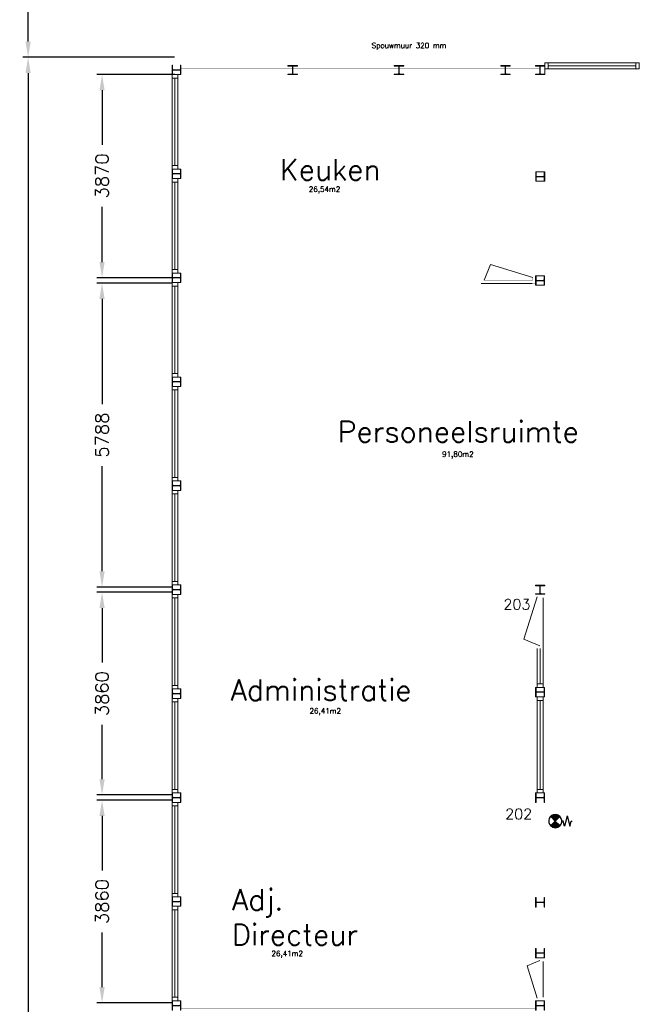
# Model space of a CAD drawing. Header units: millimetres. Extents: x 108018 to 208018, y -107735 to 42299730.
# Tile 8 of 17: x 131081 to 142881, y -50821 to -32070. Entities that reach past the tile are written whole.
import ezdxf

# ---------------------------------------------------------------- set-up
doc = ezdxf.new("R2010")
doc.units = ezdxf.units.MM
doc.header["$MEASUREMENT"] = 0
doc.layers.get('0').update_dxf_attribs({"linetype": 'CONTINUOUS'})
doc.layers.get('DEFPOINTS').update_dxf_attribs({"linetype": 'CONTINUOUS'})
doc.layers.add('Binnendeurkozin', color=4, linetype='CONTINUOUS', lineweight=18)
for name, color, linetype in [('Binnenkozijn', 4, 'CONTINUOUS'), ('Binnenmuur', 1, 'CONTINUOUS'), ('Buitenmuur', 1, 'CONTINUOUS'), ('Hekwerk', 3, 'CONTINUOUS'), ('Maatvoering', 7, 'CONTINUOUS'), ('Profiel', 5, 'CONTINUOUS'), ('TEKST', 7, 'CONTINUOUS'), ('Timmerwerk', 5, 'CONTINUOUS')]:
    doc.layers.add(name, color=color, linetype=linetype)
doc.styles.get("Standard").update_dxf_attribs({"font": 'romans.shx'})
doc.dimstyles.new('DIM-ARR', dxfattribs={"dimtxt": 2.5, "dimasz": 3, "dimexe": 1, "dimexo": 0, "dimgap": 1.5, "dimtad": 1, "dimdsep": 46, "dimtxsty": 'Standard', "dimcen": -3, "dimdle": 1.25, "dimclrt": 7, "dimadec": 0, "dimazin": 0, "dimtfac": 0.8, "dimtmove": 2, "dimatfit": 3, "dimfxl": 1, "dimtvp": 1.8, "dimtolj": 1, "dimarcsym": 0})

# ---------------------------------------------------------------- blocks, each defined once
blk = doc.blocks.new('*D114')
at = {"layer": 'DEFPOINTS', "color": 0, "transparency": 16777216}
for p in [(131241, -32786), (134031, -32786), (133981, -78947)]:
    blk.add_point(p, dxfattribs=at)
at = {"layer": 'Maatvoering', "color": 0, "lineweight": -2, "transparency": 16777216}
for p, q in [((134031, -32786), (131141, -32786)), ((131241, -33086), (131241, -55241)), ((131241, -78647), (131241, -56588)), ((133981, -78947), (131141, -78947))]:
    blk.add_line(p, q, dxfattribs=at)
at = {"layer": 'Maatvoering', "color": 0, "transparency": 16777216}
for points in [[(131191, -33086), (131291, -33086), (131241, -32786)], [(131191, -78647), (131291, -78647), (131241, -78947)]]:
    blk.add_solid(points, dxfattribs=at)
at = {"layer": 'Maatvoering', "color": 7, "lineweight": 0, "transparency": 16777216, "insert": (131241, -55914), "char_height": 250, "attachment_point": 5, "rotation": 90}
blk.add_mtext('\\A1;46161', dxfattribs=at)
blk = doc.blocks.new('*D120')
at = {"layer": 'DEFPOINTS', "color": 0, "transparency": 16777216}
for p in [(132649, -46935), (133981, -46935), (133981, -50795)]:
    blk.add_point(p, dxfattribs=at)
at = {"layer": 'Maatvoering', "color": 0, "lineweight": -2, "transparency": 16777216}
for p, q in [((133981, -46935), (132549, -46935)), ((132649, -47235), (132649, -48275)), ((132649, -50495), (132649, -49456)), ((133981, -50795), (132549, -50795))]:
    blk.add_line(p, q, dxfattribs=at)
at = {"layer": 'Maatvoering', "color": 0, "transparency": 16777216}
for points in [[(132599, -47235), (132699, -47235), (132649, -46935)], [(132599, -50495), (132699, -50495), (132649, -50795)]]:
    blk.add_solid(points, dxfattribs=at)
at = {"layer": 'Maatvoering', "color": 7, "lineweight": 0, "transparency": 16777216, "insert": (132649, -48865), "char_height": 250, "attachment_point": 5, "rotation": 90}
blk.add_mtext('\\A1;3860', dxfattribs=at)
blk = doc.blocks.new('*D121')
at = {"layer": 'DEFPOINTS', "color": 0, "transparency": 16777216}
for p in [(132649, -42975), (133981, -42975), (133981, -46835)]:
    blk.add_point(p, dxfattribs=at)
at = {"layer": 'Maatvoering', "color": 0, "lineweight": -2, "transparency": 16777216}
for p, q in [((133981, -42975), (132549, -42975)), ((132649, -43275), (132649, -44315)), ((132649, -46535), (132649, -45496)), ((133981, -46835), (132549, -46835))]:
    blk.add_line(p, q, dxfattribs=at)
at = {"layer": 'Maatvoering', "color": 0, "transparency": 16777216}
for points in [[(132599, -43275), (132699, -43275), (132649, -42975)], [(132599, -46535), (132699, -46535), (132649, -46835)]]:
    blk.add_solid(points, dxfattribs=at)
at = {"layer": 'Maatvoering', "color": 7, "lineweight": 0, "transparency": 16777216, "insert": (132649, -44905), "char_height": 250, "attachment_point": 5, "rotation": 90}
blk.add_mtext('\\A1;3860', dxfattribs=at)
blk = doc.blocks.new('*D122')
at = {"layer": 'DEFPOINTS', "color": 0, "transparency": 16777216}
for p in [(132649, -37087), (133981, -37087), (133981, -42875)]:
    blk.add_point(p, dxfattribs=at)
at = {"layer": 'Maatvoering', "color": 0, "lineweight": -2, "transparency": 16777216}
for p, q in [((133981, -37087), (132549, -37087)), ((132649, -37387), (132649, -39391)), ((132649, -42575), (132649, -40572)), ((133981, -42875), (132549, -42875))]:
    blk.add_line(p, q, dxfattribs=at)
at = {"layer": 'Maatvoering', "color": 0, "transparency": 16777216}
for points in [[(132599, -37387), (132699, -37387), (132649, -37087)], [(132599, -42575), (132699, -42575), (132649, -42875)]]:
    blk.add_solid(points, dxfattribs=at)
at = {"layer": 'Maatvoering', "color": 7, "lineweight": 0, "transparency": 16777216, "insert": (132649, -39981), "char_height": 250, "attachment_point": 5, "rotation": 90}
blk.add_mtext('\\A1;5788', dxfattribs=at)
blk = doc.blocks.new('*D123')
at = {"layer": 'DEFPOINTS', "color": 0, "transparency": 16777216}
for p in [(132649, -33115), (134038, -33115), (134031, -36985)]:
    blk.add_point(p, dxfattribs=at)
at = {"layer": 'Maatvoering', "color": 0, "lineweight": -2, "transparency": 16777216}
for p, q in [((134038, -33115), (132549, -33115)), ((132649, -33415), (132649, -34455)), ((132649, -36685), (132649, -35636)), ((134031, -36985), (132549, -36985))]:
    blk.add_line(p, q, dxfattribs=at)
at = {"layer": 'Maatvoering', "color": 0, "transparency": 16777216}
for points in [[(132599, -33415), (132699, -33415), (132649, -33115)], [(132599, -36685), (132699, -36685), (132649, -36985)]]:
    blk.add_solid(points, dxfattribs=at)
at = {"layer": 'Maatvoering', "color": 7, "lineweight": 0, "transparency": 16777216, "insert": (132649, -35045), "char_height": 250, "attachment_point": 5, "rotation": 90}
blk.add_mtext('\\A1;3870', dxfattribs=at)
blk = doc.blocks.new('*D124')
at = {"layer": 'DEFPOINTS', "color": 0, "transparency": 16777216}
for p in [(131241, -25281), (134035, -25281), (134031, -32786)]:
    blk.add_point(p, dxfattribs=at)
at = {"layer": 'Maatvoering', "color": 0, "lineweight": -2, "transparency": 16777216}
for p, q in [((134035, -25281), (131141, -25281)), ((131241, -25581), (131241, -28482)), ((131241, -32486), (131241, -29663)), ((134031, -32786), (131141, -32786))]:
    blk.add_line(p, q, dxfattribs=at)
at = {"layer": 'Maatvoering', "color": 0, "transparency": 16777216}
for points in [[(131191, -25581), (131291, -25581), (131241, -25281)], [(131191, -32486), (131291, -32486), (131241, -32786)]]:
    blk.add_solid(points, dxfattribs=at)
at = {"layer": 'Maatvoering', "color": 7, "lineweight": 0, "transparency": 16777216, "insert": (131241, -29073), "char_height": 250, "attachment_point": 5, "rotation": 90}
blk.add_mtext('\\A1;7505', dxfattribs=at)

msp = doc.modelspace()

# ---------------------------------------------------------------- linework, layer by layer
for p, q in [((141280.711, -47331.578), (141193.211, -47244.078)), ((141195.333, -47246.2), (141218.203, -47223.33)), ((141285.507, -47326.782), (141197.249, -47238.524)), ((141204.172, -47255.039), (141248.378, -47210.832)), ((141294.346, -47317.944), (141207.016, -47230.613)), ((141213.011, -47263.877), (141269.836, -47207.052)), ((141303.185, -47309.105), (141217.701, -47223.621)), ((141221.85, -47272.716), (141287.787, -47206.778)), ((141312.024, -47300.266), (141229.367, -47217.61)), ((141230.688, -47281.555), (141303.56, -47208.684)), ((141239.527, -47290.394), (141317.735, -47212.187)), ((141320.863, -47291.427), (141242.12, -47212.684)), ((141248.366, -47299.233), (141330.624, -47216.975)), ((141329.701, -47282.588), (141256.132, -47209.019)), ((141257.205, -47308.072), (141342.41, -47222.866)), ((141266.044, -47316.91), (141353.207, -47229.748)), ((141338.54, -47273.749), (141271.695, -47206.904)), ((141274.883, -47325.749), (141363.079, -47237.553)), ((141280.711, -47331.578), (141368.211, -47244.078)), ((141347.379, -47264.911), (141289.345, -47206.877)), ((141356.218, -47256.072), (141310.269, -47210.123)), ((141365.057, -47247.233), (141338.63, -47220.806)), ((141505.711, -47231.578), (141455.711, -47431.578)), ((141505.711, -47231.578), (141555.711, -47431.578)), ((141280.711, -47331.578), (141193.211, -47419.078)), ((141280.711, -47331.578), (141368.211, -47419.078)), ((141430.711, -47331.578), (141405.711, -47331.578)), ((141455.711, -47431.578), (141430.711, -47331.578)), ((141555.711, -47431.578), (141580.711, -47331.578)), ((141580.711, -47331.578), (141605.711, -47331.578))]:
    msp.add_line(p, q)
at = {"color": 0, "linetype": 'Continuous'}
for p, q in [((141197.523, -47426.32), (141286.488, -47337.355)), ((141243.734, -47452.018), (141202.002, -47410.287)), ((141207.394, -47434.126), (141295.327, -47346.193)), ((141266.059, -47456.666), (141210.841, -47401.448)), ((141218.183, -47441.015), (141304.166, -47355.032)), ((141284.496, -47457.425), (141219.68, -47392.609)), ((141300.613, -47455.865), (141228.519, -47383.771)), ((141229.955, -47446.921), (141313.004, -47363.871)), ((141315.063, -47452.637), (141237.358, -47374.932)), ((141242.818, -47451.735), (141321.843, -47372.71)), ((141328.189, -47448.086), (141246.197, -47366.093)), ((141340.191, -47442.41), (141255.036, -47357.254)), ((141256.952, -47455.279), (141330.682, -47381.549)), ((141351.191, -47435.732), (141263.874, -47348.415)), ((141272.659, -47457.25), (141339.521, -47390.388)), ((141361.261, -47428.125), (141272.713, -47339.576)), ((141290.498, -47457.089), (141348.36, -47399.226)), ((141311.72, -47453.544), (141357.199, -47408.065)), ((141340.938, -47442.004), (141366.037, -47416.904))]:
    msp.add_line(p, q, dxfattribs=at)
at = {"linetype": 'Continuous'}
msp.add_lwpolyline([(141191.867, -47421.052, 0.412892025), (141369.492, -47420.588, -1.104741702)], format="xyb", dxfattribs=at)
msp.add_arc((141280.711, -47331.578), 125, 314.929549, 226.2000485)
at = {"layer": 'Binnendeurkozin', "lineweight": 0}
for p, q in [((139923.795, -37030.166), (140046.875, -36729.866)), ((140046.875, -36729.866), (140853.795, -36980.166)), ((139871.795, -37094.166), (140838.795, -37094.166)), ((140683.995, -43869.586), (140934.295, -43062.666)), ((141048.295, -44044.666), (141048.295, -43077.666)), ((140984.295, -43992.666), (140683.995, -43869.586)), ((140984.295, -49988.166), (140743.164, -50086.995)), ((141048.295, -50688.166), (141048.295, -50003.166)), ((140743.164, -50086.995), (140934.295, -50703.166))]:
    msp.add_line(p, q, dxfattribs=at)
at = {"layer": 'Binnendeurkozin', "lineweight": 0, "const_width": 0.8}
for points in [[(139871.795, -37094.166), (139871.795, -36980.166), (139923.795, -36980.166), (139923.795, -37030.166), (139938.795, -37030.166), (139938.795, -37094.166), (139871.795, -37094.166)], [(140853.795, -36980.166), (140853.795, -37030.166), (139923.795, -37030.166), (139923.795, -36980.166), (140853.795, -36980.166)], [(140716.135, -37094.166), (139938.795, -37094.166)], [(140905.795, -37094.166), (140905.795, -36980.166), (140853.795, -36980.166), (140853.795, -37030.166), (140838.795, -37030.166), (140838.795, -37094.166), (140905.795, -37094.166)], [(141048.295, -43010.666), (140934.295, -43010.666), (140934.295, -43062.666), (140984.295, -43062.666), (140984.295, -43077.666), (141048.295, -43077.666), (141048.295, -43010.666)], [(140934.295, -43062.666), (140984.295, -43062.666), (140984.295, -43992.666), (140934.295, -43992.666), (140934.295, -43062.666)], [(141048.295, -43200.326), (141048.295, -43977.666)], [(141048.295, -44044.666), (140934.295, -44044.666), (140934.295, -43992.666), (140984.295, -43992.666), (140984.295, -43977.666), (141048.295, -43977.666), (141048.295, -44044.666)], [(141048.295, -49936.166), (140934.295, -49936.166), (140934.295, -49988.166), (140984.295, -49988.166), (140984.295, -50003.166), (141048.295, -50003.166), (141048.295, -49936.166)], [(140934.295, -49988.166), (140984.295, -49988.166), (140984.295, -50703.166), (140934.295, -50703.166), (140934.295, -49988.166)], [(141048.295, -50125.826), (141048.295, -50688.166)], [(141048.295, -50755.166), (140934.295, -50755.166), (140934.295, -50703.166), (140984.295, -50703.166), (140984.295, -50688.166), (141048.295, -50688.166), (141048.295, -50755.166)]]:
    msp.add_lwpolyline(points, dxfattribs=at)
at = {"layer": 'Binnenkozijn', "lineweight": 0}
for p, q in [((141148.295, -32891.666), (142814.295, -32891.666)), ((142814.295, -32948.666), (141148.295, -32948.666)), ((134038.294, -34848.166), (134038.294, -33182.166)), ((134095.294, -33182.166), (134095.294, -34848.166)), ((134038.294, -36828.166), (134038.294, -35162.166)), ((134095.294, -35162.166), (134095.294, -36828.166)), ((134038.294, -38808.166), (134038.294, -37142.166)), ((134095.294, -37142.166), (134095.294, -38808.166)), ((134038.294, -40788.166), (134038.294, -39122.166)), ((134095.294, -39122.166), (134095.294, -40788.166)), ((134038.294, -42768.166), (134038.294, -41102.166)), ((134095.294, -41102.166), (134095.294, -42768.166)), ((134038.294, -44748.166), (134038.294, -43082.166)), ((134095.294, -43082.166), (134095.294, -44748.166)), ((140934.295, -44719.666), (140934.295, -44044.666)), ((140991.295, -44044.666), (140991.295, -44719.666)), ((134038.294, -46728.166), (134038.294, -45062.166)), ((134095.294, -45062.166), (134095.294, -46728.166)), ((140934.295, -46732.666), (140934.295, -45033.666)), ((140991.295, -45033.666), (140991.295, -46728.166)), ((134038.294, -48708.166), (134038.294, -47042.166)), ((134095.294, -47042.166), (134095.294, -48708.166)), ((134038.294, -50688.166), (134038.294, -49022.166)), ((134095.294, -49022.166), (134095.294, -50688.166))]:
    msp.add_line(p, q, dxfattribs=at)
for points in [[(141148.295, -33005.666), (141081.295, -33005.666), (141081.295, -32891.666), (141148.295, -32891.666), (141148.295, -33005.666)], [(142881.295, -33005.666), (142814.295, -33005.666), (142814.295, -32891.666), (142881.295, -32891.666), (142881.295, -33005.666)], [(133981.294, -33182.166), (133981.294, -33115.166), (134095.294, -33115.166), (134095.294, -33182.166), (133981.294, -33182.166)], [(133981.294, -34848.166), (133981.294, -33182.166)], [(142814.295, -33005.666), (141148.295, -33005.666)], [(133981.294, -34915.166), (133981.294, -34848.166), (134095.294, -34848.166), (134095.294, -34915.166), (133981.294, -34915.166)], [(133981.294, -35162.166), (133981.294, -35095.166), (134095.294, -35095.166), (134095.294, -35162.166), (133981.294, -35162.166)], [(133981.294, -36828.166), (133981.294, -35162.166)], [(133981.294, -36895.166), (133981.294, -36828.166), (134095.294, -36828.166), (134095.294, -36895.166), (133981.294, -36895.166)], [(133981.294, -37142.166), (133981.294, -37075.166), (134095.294, -37075.166), (134095.294, -37142.166), (133981.294, -37142.166)], [(133981.294, -38808.166), (133981.294, -37142.166)], [(133981.294, -38875.166), (133981.294, -38808.166), (134095.294, -38808.166), (134095.294, -38875.166), (133981.294, -38875.166)], [(133981.294, -39122.166), (133981.294, -39055.166), (134095.294, -39055.166), (134095.294, -39122.166), (133981.294, -39122.166)], [(133981.294, -40788.166), (133981.294, -39122.166)], [(133981.294, -40855.166), (133981.294, -40788.166), (134095.294, -40788.166), (134095.294, -40855.166), (133981.294, -40855.166)], [(133981.294, -41102.166), (133981.294, -41035.166), (134095.294, -41035.166), (134095.294, -41102.166), (133981.294, -41102.166)], [(133981.294, -42768.166), (133981.294, -41102.166)], [(133981.294, -42835.166), (133981.294, -42768.166), (134095.294, -42768.166), (134095.294, -42835.166), (133981.294, -42835.166)], [(133981.294, -43082.166), (133981.294, -43015.166), (134095.294, -43015.166), (134095.294, -43082.166), (133981.294, -43082.166)], [(133981.294, -44748.166), (133981.294, -43082.166)], [(141048.295, -44044.666), (141048.295, -44719.666)], [(133981.294, -44815.166), (133981.294, -44748.166), (134095.294, -44748.166), (134095.294, -44815.166), (133981.294, -44815.166)], [(141048.295, -44719.666), (141048.295, -44786.666), (140934.295, -44786.666), (140934.295, -44719.666), (141048.295, -44719.666)], [(133981.294, -45062.166), (133981.294, -44995.166), (134095.294, -44995.166), (134095.294, -45062.166), (133981.294, -45062.166)], [(141048.295, -44966.666), (141048.295, -45033.666), (140934.295, -45033.666), (140934.295, -44966.666), (141048.295, -44966.666)], [(133981.294, -46728.166), (133981.294, -45062.166)], [(141048.295, -45033.666), (141048.295, -46732.666)], [(133981.294, -46795.166), (133981.294, -46728.166), (134095.294, -46728.166), (134095.294, -46795.166), (133981.294, -46795.166)], [(141048.295, -46728.166), (141048.295, -46795.166), (140934.295, -46795.166), (140934.295, -46728.166), (141048.295, -46728.166)], [(133981.294, -47042.166), (133981.294, -46975.166), (134095.294, -46975.166), (134095.294, -47042.166), (133981.294, -47042.166)], [(133981.294, -48708.166), (133981.294, -47042.166)], [(133981.294, -48775.166), (133981.294, -48708.166), (134095.294, -48708.166), (134095.294, -48775.166), (133981.294, -48775.166)], [(133981.294, -49022.166), (133981.294, -48955.166), (134095.294, -48955.166), (134095.294, -49022.166), (133981.294, -49022.166)], [(133981.294, -50688.166), (133981.294, -49022.166)], [(133981.294, -50755.166), (133981.294, -50688.166), (134095.294, -50688.166), (134095.294, -50755.166), (133981.294, -50755.166)]]:
    msp.add_lwpolyline(points, dxfattribs=at)
at = {"layer": 'Binnenmuur', "lineweight": 0, "const_width": 0.8}
for points in [[(141041.295, -33115.166), (141041.295, -33281.166), (141041.295, -34967.166), (140941.295, -34967.166), (140941.295, -33115.166), (141041.295, -33115.166)], [(141045.795, -35147.166), (141045.795, -35261.166), (141045.795, -36947.166), (140945.795, -36947.166), (140945.795, -35147.166), (141045.795, -35147.166)], [(140941.295, -48877.166), (141041.295, -48877.166), (141041.295, -46888.166), (140941.295, -46888.166), (140941.295, -48877.166), (140941.295, -48877.166)], [(140941.295, -49843.166), (141041.295, -49843.166), (141041.295, -48883.166), (140941.295, -48883.166), (140941.295, -49843.166), (140941.295, -49843.166)]]:
    msp.add_lwpolyline(points, dxfattribs=at)
at = {"layer": 'Buitenmuur', "lineweight": 0, "const_width": 0.8}
for points in [[(141081.295, -32944.166), (141081.295, -32785.666), (133981.294, -32785.666), (133981.294, -32935.165), (134081.294, -32935.166), (134081.294, -32885.666), (140981.294, -32885.666), (140981.294, -32944.166), (141081.295, -32944.166)], [(136275.294, -33105.666), (134152.294, -33105.666), (134152.294, -33005.666), (136275.294, -33005.666), (136275.294, -33105.666)], [(138302.295, -33105.666), (136281.294, -33105.666), (136281.294, -33005.666), (138302.295, -33005.666), (138302.295, -33105.666)], [(140329.295, -33105.666), (138308.295, -33105.666), (138308.295, -33005.666), (140329.295, -33005.666), (140329.295, -33105.666)], [(140988.295, -33105.666), (140335.295, -33105.666), (140335.295, -33005.666), (140988.295, -33005.666), (140988.295, -33105.666)], [(139871.795, -37087.166), (134152.294, -37087.166), (134152.294, -36987.166), (139871.795, -36987.166), (139871.795, -37087.166)], [(140988.295, -42975.166), (134152.295, -42975.166), (134152.295, -42875.166), (140988.295, -42875.166), (140988.295, -42975.166)], [(142982.349, -42975.166), (140994.295, -42975.166), (140994.295, -42875.166), (142982.349, -42875.167), (142982.349, -42975.167)], [(140905.795, -46935.166), (134152.295, -46935.166), (134152.295, -46835.166), (140905.795, -46835.166), (140905.795, -46935.166)], [(140905.794, -50895.166), (134152.295, -50895.166), (134152.295, -50795.166), (140905.794, -50795.166), (140905.794, -50895.166)]]:
    msp.add_lwpolyline(points, dxfattribs=at)
at = {"layer": 'Hekwerk', "lineweight": 0, "const_width": 0.8}
msp.add_lwpolyline([(136614.794, -25280.666), (136564.794, -25280.666), (136564.794, -32785.666), (136614.794, -32785.666), (136614.794, -25280.666)], dxfattribs=at)
at = {"layer": 'Profiel', "lineweight": 0}
for points in [[(133981.294, -33115.166), (133990.794, -33115.166), (133990.794, -33043.166, -0.414213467), (134005.794, -33028.166), (134127.794, -33028.166, -0.414213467), (134142.794, -33043.166), (134142.794, -33115.166), (134152.294, -33115.166), (134152.294, -32935.166), (134142.794, -32935.166), (134142.794, -33007.166, -0.41421385), (134127.794, -33022.166), (134005.794, -33022.166, -0.414213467), (133990.794, -33007.166), (133990.794, -32935.166), (133981.294, -32935.166)], [(136188.294, -32944.166), (136188.294, -32953.666), (136260.294, -32953.666, -0.414213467), (136275.294, -32968.666), (136275.294, -33090.666, -0.414213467), (136260.294, -33105.666), (136188.294, -33105.666), (136188.294, -33115.166), (136368.294, -33115.166), (136368.294, -33105.666), (136296.294, -33105.666, -0.41421385), (136281.294, -33090.666), (136281.295, -32968.666, -0.414213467), (136296.295, -32953.666), (136368.295, -32953.666), (136368.294, -32944.166)], [(138215.295, -32944.166), (138215.295, -32953.666), (138287.295, -32953.666, -0.414213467), (138302.295, -32968.666), (138302.295, -33090.666, -0.414213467), (138287.295, -33105.666), (138215.295, -33105.666), (138215.295, -33115.166), (138395.295, -33115.166), (138395.295, -33105.666), (138323.295, -33105.666, -0.41421385), (138308.295, -33090.666), (138308.295, -32968.666, -0.414213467), (138323.295, -32953.666), (138395.295, -32953.666), (138395.295, -32944.166)], [(140242.295, -32944.166), (140242.295, -32953.666), (140314.295, -32953.666, -0.414213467), (140329.295, -32968.666), (140329.295, -33090.666, -0.414213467), (140314.295, -33105.666), (140242.295, -33105.666), (140242.295, -33115.166), (140422.295, -33115.166), (140422.295, -33105.666), (140350.295, -33105.666, -0.41421385), (140335.295, -33090.666), (140335.295, -32968.666, -0.414213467), (140350.295, -32953.666), (140422.295, -32953.666), (140422.295, -32944.166)], [(140901.295, -32944.166), (140901.295, -32953.666), (140973.295, -32953.666, -0.414213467), (140988.295, -32968.666), (140988.295, -33090.666, -0.414213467), (140973.295, -33105.666), (140901.295, -33105.666), (140901.295, -33115.166), (141081.295, -33115.166), (141081.295, -33105.666), (141009.295, -33105.666, -0.41421385), (140994.295, -33090.666), (140994.295, -32968.666, -0.414213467), (141009.295, -32953.666), (141081.295, -32953.666), (141081.295, -32944.166)], [(133981.294, -35095.166), (133990.794, -35095.166), (133990.794, -35023.166, -0.414213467), (134005.794, -35008.166), (134127.794, -35008.166, -0.414213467), (134142.794, -35023.166), (134142.794, -35095.166), (134152.294, -35095.166), (134152.294, -34915.166), (134142.794, -34915.166), (134142.794, -34987.166, -0.41421385), (134127.794, -35002.166), (134005.794, -35002.166, -0.414213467), (133990.794, -34987.166), (133990.794, -34915.166), (133981.294, -34915.166)], [(140910.295, -35147.166), (140919.795, -35147.166), (140919.795, -35075.166, -0.414213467), (140934.795, -35060.166), (141056.795, -35060.166, -0.414213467), (141071.795, -35075.166), (141071.795, -35147.166), (141081.295, -35147.166), (141081.295, -34967.166), (141071.795, -34967.166), (141071.795, -35039.166, -0.41421385), (141056.795, -35054.166), (140934.795, -35054.166, -0.414213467), (140919.795, -35039.166), (140919.795, -34967.166), (140910.295, -34967.166)], [(133981.294, -37075.166), (133990.794, -37075.166), (133990.794, -37003.166, -0.414213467), (134005.794, -36988.166), (134127.794, -36988.166, -0.414213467), (134142.794, -37003.166), (134142.794, -37075.166), (134152.294, -37075.166), (134152.294, -36895.166), (134142.794, -36895.166), (134142.794, -36967.166, -0.41421385), (134127.794, -36982.166), (134005.794, -36982.166, -0.414213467), (133990.794, -36967.166), (133990.794, -36895.166), (133981.294, -36895.166)], [(140905.795, -37127.166), (140915.295, -37127.166), (140915.295, -37055.166, -0.414213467), (140930.295, -37040.166), (141052.295, -37040.166, -0.414213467), (141067.295, -37055.166), (141067.295, -37127.166), (141076.795, -37127.166), (141076.795, -36947.166), (141067.295, -36947.166), (141067.295, -37019.166, -0.41421385), (141052.295, -37034.166), (140930.295, -37034.166, -0.414213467), (140915.295, -37019.166), (140915.295, -36947.166), (140905.795, -36947.166)], [(133981.294, -39055.166), (133990.794, -39055.166), (133990.794, -38983.166, -0.414213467), (134005.794, -38968.166), (134127.794, -38968.166, -0.414213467), (134142.794, -38983.166), (134142.794, -39055.166), (134152.294, -39055.166), (134152.294, -38875.166), (134142.794, -38875.166), (134142.794, -38947.166, -0.41421385), (134127.794, -38962.166), (134005.794, -38962.166, -0.414213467), (133990.794, -38947.166), (133990.794, -38875.166), (133981.294, -38875.166)], [(133981.294, -41035.166), (133990.794, -41035.166), (133990.794, -40963.166, -0.414213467), (134005.794, -40948.166), (134127.794, -40948.166, -0.414213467), (134142.794, -40963.166), (134142.794, -41035.166), (134152.294, -41035.166), (134152.294, -40855.166), (134142.794, -40855.166), (134142.794, -40927.166, -0.41421385), (134127.794, -40942.166), (134005.794, -40942.166, -0.414213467), (133990.794, -40927.166), (133990.794, -40855.166), (133981.294, -40855.166)], [(133981.294, -43015.166), (133990.794, -43015.166), (133990.794, -42943.166, -0.414213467), (134005.794, -42928.166), (134127.794, -42928.166, -0.414213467), (134142.794, -42943.166), (134142.794, -43015.166), (134152.294, -43015.166), (134152.295, -42835.166), (134142.795, -42835.166), (134142.795, -42907.166, -0.41421385), (134127.795, -42922.166), (134005.795, -42922.166, -0.414213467), (133990.795, -42907.166), (133990.795, -42835.166), (133981.294, -42835.166)], [(140901.295, -42839.666), (140901.295, -42849.166), (140973.295, -42849.166, -0.414213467), (140988.295, -42864.166), (140988.295, -42986.166, -0.414213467), (140973.295, -43001.166), (140901.295, -43001.166), (140901.295, -43010.666), (141081.295, -43010.666), (141081.295, -43001.166), (141009.295, -43001.166, -0.41421385), (140994.295, -42986.166), (140994.295, -42864.166, -0.414213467), (141009.295, -42849.166), (141081.295, -42849.166), (141081.295, -42839.666)], [(133981.294, -44995.166), (133990.794, -44995.166), (133990.794, -44923.166, -0.414213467), (134005.794, -44908.166), (134127.794, -44908.166, -0.414213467), (134142.794, -44923.166), (134142.794, -44995.166), (134152.294, -44995.166), (134152.295, -44815.166), (134142.795, -44815.166), (134142.795, -44887.166, -0.41421385), (134127.795, -44902.166), (134005.795, -44902.166, -0.414213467), (133990.795, -44887.166), (133990.795, -44815.166), (133981.294, -44815.166)], [(140905.795, -44966.666), (140915.295, -44966.666), (140915.295, -44894.666, -0.414213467), (140930.295, -44879.666), (141052.295, -44879.666, -0.414213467), (141067.295, -44894.666), (141067.295, -44966.666), (141076.795, -44966.666), (141076.795, -44786.666), (141067.295, -44786.666), (141067.295, -44858.666, -0.41421385), (141052.295, -44873.666), (140930.295, -44873.666, -0.414213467), (140915.295, -44858.666), (140915.295, -44786.666), (140905.795, -44786.666)], [(133981.294, -46975.166), (133990.794, -46975.166), (133990.794, -46903.166, -0.414213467), (134005.794, -46888.166), (134127.794, -46888.166, -0.414213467), (134142.794, -46903.166), (134142.794, -46975.166), (134152.294, -46975.166), (134152.295, -46795.166), (134142.795, -46795.166), (134142.795, -46867.166, -0.41421385), (134127.795, -46882.166), (134005.795, -46882.166, -0.414213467), (133990.795, -46867.166), (133990.795, -46795.166), (133981.294, -46795.166)], [(140905.795, -46975.166), (140915.295, -46975.166), (140915.295, -46903.166, -0.414213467), (140930.295, -46888.166), (141052.295, -46888.166, -0.414213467), (141067.295, -46903.166), (141067.295, -46975.166), (141076.795, -46975.166), (141076.795, -46795.166), (141067.295, -46795.166), (141067.295, -46867.166, -0.41421385), (141052.295, -46882.166), (140930.295, -46882.166, -0.414213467), (140915.295, -46867.166), (140915.295, -46795.166), (140905.795, -46795.166)], [(133981.294, -48955.166), (133990.794, -48955.166), (133990.794, -48883.166, -0.414213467), (134005.794, -48868.166), (134127.794, -48868.166, -0.414213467), (134142.794, -48883.166), (134142.794, -48955.166), (134152.294, -48955.166), (134152.295, -48775.166), (134142.795, -48775.166), (134142.795, -48847.166, -0.41421385), (134127.795, -48862.166), (134005.795, -48862.166, -0.414213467), (133990.795, -48847.166), (133990.795, -48775.166), (133981.294, -48775.166)], [(140905.795, -48970.166), (140915.295, -48970.166), (140915.295, -48898.166, -0.414213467), (140930.295, -48883.166), (141052.295, -48883.166, -0.414213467), (141067.295, -48898.166), (141067.295, -48970.166), (141076.795, -48970.166), (141076.795, -48790.166), (141067.295, -48790.166), (141067.295, -48862.166, -0.41421385), (141052.295, -48877.166), (140930.295, -48877.166, -0.414213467), (140915.295, -48862.166), (140915.295, -48790.166), (140905.795, -48790.166)], [(140905.795, -49936.166), (140915.295, -49936.166), (140915.295, -49864.166, -0.414213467), (140930.295, -49849.166), (141052.295, -49849.166, -0.414213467), (141067.295, -49864.166), (141067.295, -49936.166), (141076.795, -49936.166), (141076.795, -49756.166), (141067.295, -49756.166), (141067.295, -49828.166, -0.41421385), (141052.295, -49843.166), (140930.295, -49843.166, -0.414213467), (140915.295, -49828.166), (140915.295, -49756.166), (140905.795, -49756.166)], [(133981.294, -50935.166), (133990.794, -50935.166), (133990.794, -50863.166, -0.414213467), (134005.794, -50848.166), (134127.794, -50848.166, -0.414213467), (134142.794, -50863.166), (134142.794, -50935.166), (134152.294, -50935.166), (134152.295, -50755.166), (134142.795, -50755.166), (134142.795, -50827.166, -0.41421385), (134127.795, -50842.166), (134005.795, -50842.166, -0.414213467), (133990.795, -50827.166), (133990.795, -50755.166), (133981.294, -50755.166)], [(140905.794, -50935.166), (140915.294, -50935.166), (140915.295, -50863.166, -0.414213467), (140930.295, -50848.166), (141052.295, -50848.166, -0.414213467), (141067.295, -50863.166), (141067.295, -50935.166), (141076.795, -50935.166), (141076.795, -50755.166), (141067.295, -50755.166), (141067.295, -50827.166, -0.41421385), (141052.295, -50842.166), (140930.295, -50842.166, -0.414213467), (140915.295, -50827.166), (140915.295, -50755.166), (140905.794, -50755.166)]]:
    msp.add_lwpolyline(points, format="xyb", close=True, dxfattribs=at)
at = {"layer": 'Timmerwerk', "lineweight": 0}
for p, q in [((141081.295, -33105.666), (141081.295, -32953.666)), ((134151.794, -33115.166), (133999.794, -33115.166)), ((134142.794, -34915.166), (133990.794, -34915.166)), ((141071.795, -34967.166), (140919.795, -34967.166)), ((134142.794, -35095.166), (133990.794, -35095.166)), ((141071.795, -35147.166), (140919.795, -35147.166)), ((134142.794, -36895.166), (133990.794, -36895.166)), ((134142.794, -37075.166), (133990.794, -37075.166)), ((141067.295, -36947.166), (140915.295, -36947.166)), ((141067.295, -37127.166), (140915.295, -37127.166)), ((134142.794, -38875.166), (133990.794, -38875.166)), ((134142.794, -39055.166), (133990.794, -39055.166)), ((134142.794, -40855.166), (133990.794, -40855.166)), ((134142.794, -41035.166), (133990.794, -41035.166)), ((134142.794, -41035.166), (133990.794, -41035.166)), ((134142.794, -42835.166), (133990.794, -42835.166)), ((134142.794, -43015.166), (133990.794, -43015.166)), ((134142.794, -44815.166), (133990.794, -44815.166)), ((141067.295, -44786.666), (140915.295, -44786.666)), ((134142.794, -44995.166), (133990.794, -44995.166)), ((134142.794, -44995.166), (133990.794, -44995.166)), ((141067.295, -44966.666), (140915.295, -44966.666)), ((134142.794, -46795.166), (133990.794, -46795.166)), ((140915.295, -46795.166), (141067.295, -46795.166)), ((134142.794, -46975.166), (133990.794, -46975.166)), ((134142.794, -48775.166), (133990.794, -48775.166)), ((134142.794, -48955.166), (133990.794, -48955.166)), ((134142.794, -48955.166), (133990.794, -48955.166)), ((134142.794, -48955.166), (133990.794, -48955.166)), ((140915.295, -49936.166), (141067.295, -49936.166)), ((134142.794, -50755.166), (133990.794, -50755.166)), ((140915.295, -50755.166), (141067.295, -50755.166))]:
    msp.add_line(p, q, dxfattribs=at)

# ---------------------------------------------------------------- texts
at = {"lineweight": 0, "char_height": 100, "attachment_point": 1}
for s, insert in [('Spouwmuur 320 mm', (137783.665, -32509.045)), ('26,54m2', (136586.344, -35247.894)), ('91,80m2', (139125.352, -40294.707)), ('26,41m2', (136600.197, -45184.51)), ('26,41m2', (135875.184, -49804.526))]:
    msp.add_mtext_dynamic_manual_height_columns(s, width=2150.52218, gutter_width=15, heights=[0], dxfattribs=dict(at, insert=insert))
at = {"layer": 'TEKST', "lineweight": 0, "attachment_point": 1}
for s, insert, char_height in [('Keuken', (136033.259, -34726.252), 400), ('Personeelsruimte', (137133.437, -39717.889), 400), ('203', (140293.93, -43102.814), 200), ('Administratie', (135096.816, -44636.497), 400), ('202', (140326.844, -47096.499), 200), ('Adj. Directeur', (135123.571, -48628.939), 400)]:
    msp.add_mtext_dynamic_manual_height_columns(s, width=2150.52218, gutter_width=15, heights=[0], dxfattribs=dict(at, insert=insert, char_height=char_height))

# ---------------------------------------------------------------- dimensions: what is measured, and where the dimension line sits
at = {"layer": 'Maatvoering', "lineweight": 0}
for base, p1, p2, picture, middle in [((131241.167, -25280.666), (134031.295, -32785.666), (134035.295, -25280.666), '*D124', (131241.167, -29072.807)), ((131241.167, -32785.666), (133981.294, -78946.666), (134031.295, -32785.666), '*D114', (131241.167, -55914.416)), ((132649.085, -33115.166), (134031.295, -36985.166), (134038.294, -33115.166), '*D123', (132649.085, -35045.416)), ((132649.085, -37087.166), (133981.294, -42875.166), (133981.294, -37087.166), '*D122', (132649.085, -39981.166)), ((132649.085, -42975.166), (133981.294, -46835.166), (133981.294, -42975.166), '*D121', (132649.085, -44905.166)), ((132649.085, -46935.166), (133981.294, -50795.166), (133981.294, -46935.166), '*D120', (132649.085, -48865.166))]:
    dim = msp.add_linear_dim(base=base, p1=p1, p2=p2, angle=270, dimstyle='DIM-ARR', override={"dimscale": 100}, dxfattribs=at)
    dim.commit()
    dim.dimension.update_dxf_attribs({"geometry": picture, "text_midpoint": middle, "dimtype": 160})

doc.saveas('drawing.dxf')
